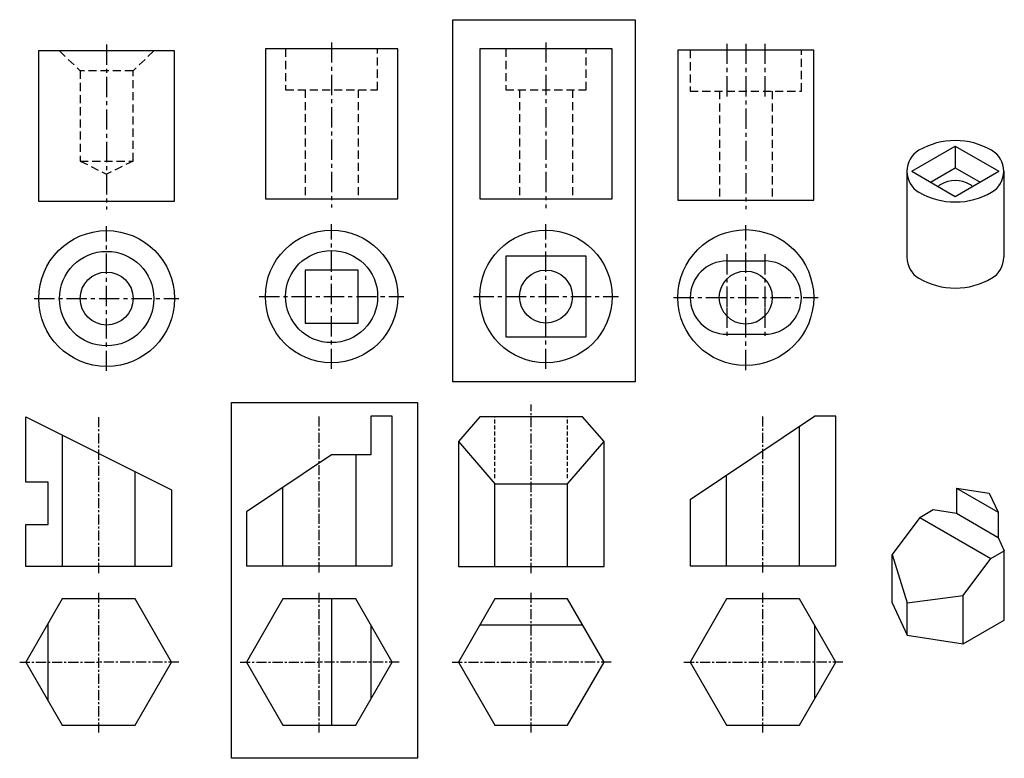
# Model space of a CAD drawing. Header units: millimetres. Extents: x 4455 to 5671, y 2210 to 3122.
import ezdxf

# ---------------------------------------------------------------- set-up
doc = ezdxf.new("R2010")
doc.units = ezdxf.units.MM
doc.linetypes.add('CENTER', pattern=[2, 1.25, -0.25, 0.25, -0.25])
doc.linetypes.add('DASHED', pattern=[0.75, 0.5, -0.25])
doc.layers.get('0').update_dxf_attribs({"color": 5})
doc.layers.add('A', color=7, linetype='Continuous', lineweight=30)
for name, color, linetype in [('B', 7, 'CENTER'), ('C', 7, 'DASHED'), ('D', 3, 'Continuous')]:
    doc.layers.add(name, color=color, linetype=linetype)

msp = doc.modelspace()

# ---------------------------------------------------------------- linework, layer by layer
for points in [[(4989.4, 3121.7), (5214.9, 3121.7), (5214.9, 2674.7), (4989.4, 2674.7)], [(4716.3, 2648.9), (4945.8, 2648.9), (4945.8, 2209.8), (4716.3, 2209.8)]]:
    msp.add_lwpolyline(points, close=True)
at = {"layer": 'A'}
for p, q in [((5556.5, 2934.6), (5610.2, 2965.6)), ((5610.2, 2965.6), (5663.8, 2934.6)), ((5610.2, 2965.6), (5610.2, 2939)), ((5550.4, 2934.6), (5550.4, 2828.4)), ((5556.5, 2934.6), (5610.2, 2903.6)), ((5579.5, 2921.3), (5610.2, 2939)), ((5610.2, 2939), (5640.8, 2921.3)), ((5610.2, 2903.6), (5663.8, 2934.6)), ((5670, 2934.6), (5670, 2828.4)), ((5327.9, 2823.8), (5374.9, 2823.8)), ((5327.9, 2733.3), (5374.9, 2733.3)), ((4462.2, 2631.5), (4642.2, 2541.1)), ((5282.6, 2529.4), (5436.1, 2632.3)), ((5417.6, 2447.6), (5417.6, 2619.6)), ((4507.2, 2608.9), (4507.2, 2446.8)), ((4839.7, 2584.3), (4734.6, 2514)), ((4869.6, 2584.3), (4869.6, 2447.6)), ((4597.2, 2446.8), (4597.2, 2563.7)), ((5327.6, 2447.6), (5327.6, 2559.5)), ((4779.6, 2447.6), (4779.6, 2544.1)), ((5611.5, 2543.4), (5663.1, 2513.6)), ((5611.5, 2543.4), (5611.5, 2512.3)), ((5611.5, 2543.4), (5652.2, 2537.1)), ((5652.2, 2537.1), (5663.1, 2513.6)), ((5566.2, 2507.1), (5532.3, 2461.4)), ((5566.2, 2507.1), (5583, 2516.8)), ((5566.2, 2507.1), (5653.9, 2456.4)), ((5583, 2516.8), (5611.5, 2512.3)), ((5611.5, 2512.3), (5663.1, 2482.5)), ((5663.1, 2513.6), (5663.1, 2482.5)), ((5663.1, 2482.5), (5670.7, 2466.1)), ((5532.3, 2401.7), (5532.3, 2461.4)), ((5532.3, 2461.4), (5550.9, 2401.9)), ((5653.9, 2456.4), (5670.7, 2466.1)), ((5670.7, 2380.3), (5670.7, 2466.1)), ((5620.1, 2410.7), (5653.9, 2456.4)), ((5550.9, 2401.9), (5620.1, 2410.7)), ((5620.1, 2351), (5620.1, 2410.7)), ((4839.7, 2406.5), (4839.7, 2250.6)), ((5532.3, 2401.7), (5550.9, 2361.7)), ((5550.9, 2361.7), (5550.9, 2401.9)), ((4888.1, 2374.5), (4888.1, 2282.7)), ((5022.9, 2374.5), (5149.9, 2374.5)), ((5436.1, 2374.5), (5436.1, 2282.7)), ((5620.1, 2351), (5670.7, 2380.3)), ((5550.9, 2361.7), (5620.1, 2351))]:
    msp.add_line(p, q, dxfattribs=at)
for points in [[(4478, 2897.8), (4645.9, 2897.8), (4645.9, 3083.1), (4478, 3083.1)], [(4758, 2900.6), (4921.6, 2900.6), (4921.6, 3085.8), (4758, 3085.8)], [(5022.8, 2900.6), (5186.4, 2900.6), (5186.4, 3085.8), (5022.8, 3085.8)], [(5267.5, 2899), (5435.4, 2899), (5435.4, 3084.2), (5267.5, 3084.2)], [(5054.9, 2730.2), (5154.3, 2730.2), (5154.3, 2829.6), (5054.9, 2829.6)], [(4807.2, 2747.2), (4872.5, 2747.2), (4872.5, 2812.6), (4807.2, 2812.6)], [(4462.2, 2328.6), (4507.2, 2250.6), (4597.2, 2250.6), (4642.2, 2328.6), (4597.2, 2406.5), (4507.2, 2406.5)], [(4734.6, 2328.6), (4779.6, 2250.6), (4869.6, 2250.6), (4914.6, 2328.6), (4869.6, 2406.5), (4779.6, 2406.5)], [(4996.4, 2328.6), (5041.4, 2250.6), (5131.4, 2250.6), (5176.4, 2328.6), (5131.4, 2406.5), (5041.4, 2406.5)], [(5282.6, 2328.6), (5327.6, 2250.6), (5417.6, 2250.6), (5462.6, 2328.6), (5417.6, 2406.5), (5327.6, 2406.5)]]:
    msp.add_lwpolyline(points, close=True, dxfattribs=at)
for points in [[(4462.2, 2550.7), (4462.2, 2631.5)], [(4734.6, 2514), (4734.6, 2447.6), (4914.6, 2447.6), (4914.6, 2632.3), (4888.1, 2632.3)], [(4888.1, 2632.3), (4888.1, 2584.3), (4839.7, 2584.3)], [(5282.6, 2529.4), (5282.6, 2447.6), (5462.6, 2447.6), (5462.6, 2632.3), (5436.1, 2632.3)], [(4462.2, 2498.4), (4489.8, 2498.4), (4489.8, 2550.7), (4462.2, 2550.7)], [(4642.2, 2541.1), (4642.2, 2446.8), (4462.2, 2446.8), (4462.2, 2498.4)]]:
    msp.add_lwpolyline(points, dxfattribs=at)
for centre, radius in [((4562, 2777.4), 83.9), ((4839.8, 2779.9), 81.8), ((5104.6, 2779.9), 81.8), ((5351.4, 2778.6), 83.9), ((4562, 2777.4), 58.3), ((4839.8, 2779.9), 56.9), ((4562, 2777.4), 32.7), ((5104.6, 2779.9), 32.7), ((5351.4, 2778.6), 32.7)]:
    msp.add_circle(centre, radius, dxfattribs=at)
for centre, radius, start, end in [((5610.2, 2882.8), 89.7, 60, 120), ((5580.3, 2934.6), 29.9, 120, 240), ((5640.1, 2934.6), 29.9, 300, 60), ((5610.2, 2887.4), 35.8, 60, 120), ((5610.2, 2986.4), 89.7, 240, 300), ((5598.2, 2908.1), 11.9, 120, 139.6779), ((5622.1, 2908.1), 11.9, 40.3221, 60), ((5327.9, 2778.6), 45.2, 90, 270), ((5374.9, 2778.6), 45.2, 270, 90), ((5580.3, 2828.4), 29.9, 180, 240), ((5640.1, 2828.4), 29.9, 300, 0), ((5610.2, 2880.1), 89.7, 240, 300)]:
    msp.add_arc(centre, radius, start, end, dxfattribs=at)
at = {"layer": 'B', "ltscale": 20}
for p, q in [((4562, 3091), (4562, 2887.3)), ((4839.8, 3093.7), (4839.8, 2889.9)), ((5104.6, 3093.7), (5104.6, 2889.2)), ((5327.9, 3092.1), (5327.9, 3022.6)), ((5351.4, 3092.1), (5351.4, 2887.8)), ((5374.9, 3092.1), (5374.9, 3022.6)), ((4562, 2688), (4562, 2866.8)), ((4839.8, 2690.5), (4839.8, 2869.3)), ((5104.6, 2690.5), (5104.6, 2869.3)), ((5351.4, 2689.2), (5351.4, 2867.9)), ((5327.9, 2832.3), (5327.9, 2766.2)), ((5374.9, 2832.3), (5374.9, 2766.2)), ((4472.6, 2777.4), (4651.3, 2777.4)), ((4750.4, 2779.9), (4929.2, 2779.9)), ((5015.3, 2779.9), (5194, 2779.9)), ((5262.1, 2778.6), (5440.8, 2778.6)), ((5327.9, 2766.2), (5327.9, 2727.5)), ((5374.9, 2766.2), (5374.9, 2727.5))]:
    msp.add_line(p, q, dxfattribs=at)
at = {"layer": 'B', "ltscale": 10}
for p, q in [((5086.4, 2438.5), (5086.4, 2646.8)), ((4552.2, 2438.5), (4552.2, 2632.1)), ((4824.6, 2439.3), (4824.6, 2633.6)), ((5372.6, 2439.3), (5372.6, 2633.6)), ((4552.2, 2241.6), (4552.2, 2415.8)), ((4824.6, 2241.6), (4824.6, 2415.8)), ((5086.4, 2241.6), (5086.4, 2415.8)), ((5372.6, 2241.6), (5372.6, 2415.8)), ((4454.6, 2328.6), (4552.2, 2328.6)), ((4651, 2328.6), (4552.2, 2328.6)), ((4726.9, 2328.6), (4824.6, 2328.6)), ((4923.4, 2328.6), (4824.6, 2328.6)), ((4988.8, 2328.6), (5086.4, 2328.6)), ((5185.2, 2328.6), (5086.4, 2328.6)), ((5275, 2328.6), (5372.6, 2328.6)), ((5471.4, 2328.6), (5372.6, 2328.6))]:
    msp.add_line(p, q, dxfattribs=at)
at = {"layer": 'C', "ltscale": 20}
for p, q in [((4503.7, 3083.1), (4529.3, 3058.6)), ((4620.3, 3083.1), (4594.6, 3058.6)), ((4807.2, 3035.1), (4807.2, 2900.6)), ((4872.5, 3035.1), (4872.5, 2900.6)), ((5072, 3035.1), (5072, 2900.6)), ((5137.3, 3035.1), (5137.3, 2900.6)), ((5318.8, 3033.4), (5318.8, 2898.9)), ((5384.1, 3033.4), (5384.1, 2898.9)), ((4529.3, 2947.2), (4562, 2931)), ((4594.6, 2947.2), (4562, 2931))]:
    msp.add_line(p, q, dxfattribs=at)
at = {"layer": 'C', "ltscale": 10}
for p, q in [((5041.4, 2555.7), (5041.4, 2631.5)), ((5131.4, 2555.7), (5131.4, 2631.5))]:
    msp.add_line(p, q, dxfattribs=at)
at = {"layer": 'C', "lineweight": 30}
msp.add_line((4489.8, 2280.8), (4489.8, 2376.4), dxfattribs=at)
at = {"layer": 'C', "ltscale": 20}
for points in [[(4783, 3085.8), (4783, 3035.1), (4896.7, 3035.1), (4896.7, 3085.8)], [(5054.9, 3085.8), (5054.9, 3035.1), (5154.3, 3035.1), (5154.3, 3085.8)], [(5282.7, 3084.2), (5282.7, 3033.4), (5420.2, 3033.4), (5420.2, 3084.2)]]:
    msp.add_lwpolyline(points, dxfattribs=at)
msp.add_lwpolyline([(4529.3, 2947.2), (4594.6, 2947.2), (4594.6, 3058.6), (4529.3, 3058.6)], close=True, dxfattribs=at)
at = {"layer": 'D', "color": 18, "lineweight": 30, "true_color": 0x000000}
for p, q in [((5022.9, 2631.5), (4996.4, 2600.9)), ((5149.9, 2631.5), (5022.9, 2631.5)), ((5176.4, 2600.9), (5149.9, 2631.5)), ((4996.4, 2600.9), (5041.4, 2548.8)), ((5131.4, 2548.8), (5176.4, 2600.9)), ((5041.4, 2446.8), (5041.4, 2548.8)), ((5041.4, 2548.8), (5131.4, 2548.8)), ((5131.4, 2446.8), (5131.4, 2548.8))]:
    msp.add_line(p, q, dxfattribs=at)
msp.add_lwpolyline([(4996.4, 2600.9), (4996.4, 2446.8), (5176.4, 2446.8), (5176.4, 2600.9)], dxfattribs=at)

doc.saveas('drawing.dxf')
